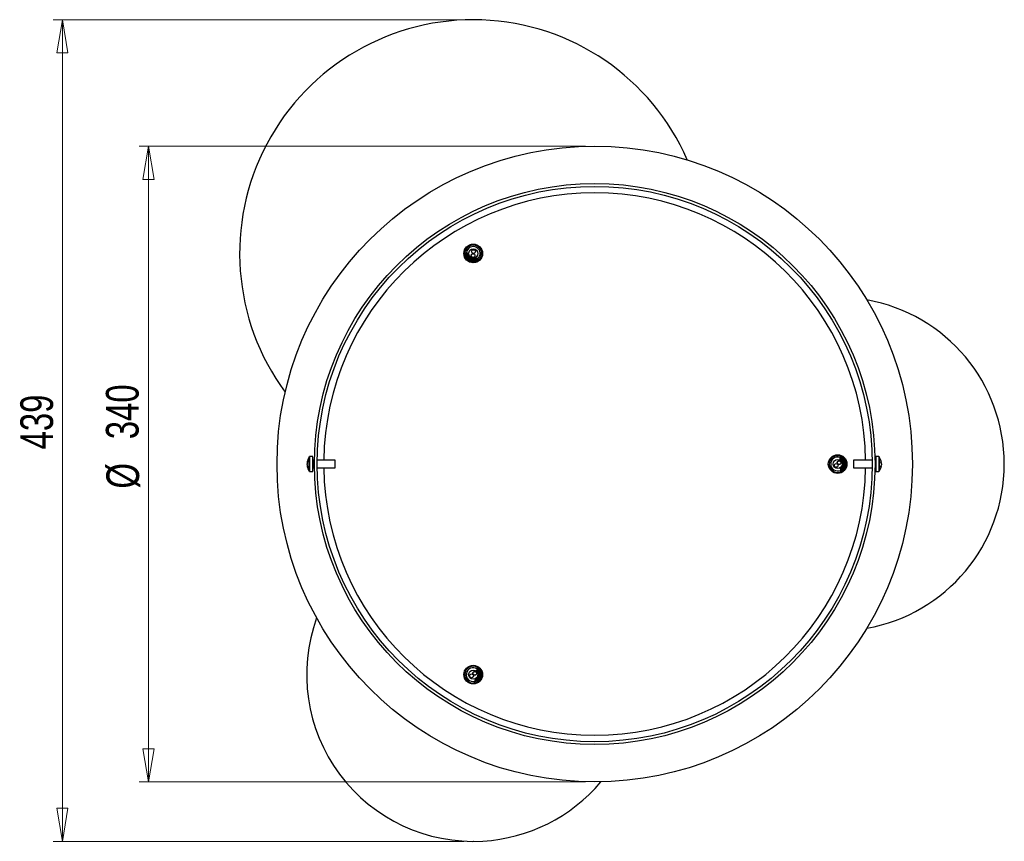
# Model space of a CAD drawing. Header units: millimetres. Extents: x 465 to 997, y 319 to 722.
# Tile 2 of 3: x 660 to 765, y 634 to 722. Entities that reach past the tile are written whole.
import ezdxf

# ---------------------------------------------------------------- set-up
doc = ezdxf.new("R2010")
doc.units = ezdxf.units.MM
doc.header["$PDSIZE"] = -1
doc.styles.add('SLDTEXTSTYLE0', font='TXT', dxfattribs={"width": 0.75})
doc.dimstyles.new('SLDDIMSTYLE0', dxfattribs={"dimtxt": 3.5, "dimasz": 3.556, "dimexe": 0, "dimexo": 0.0625, "dimgap": 0.875, "dimtad": 1, "dimdec": 0, "dimlfac": 5, "dimrnd": 1e-09, "dimzin": 12, "dimdsep": 46, "dimtxsty": 'SLDTEXTSTYLE0', "dimblk1": 'CLOSED', "dimblk2": 'CLOSED', "dimsah": 1, "dimcen": 0.09, "dimadec": 0, "dimazin": 3, "dimtfac": 1, "dimtdec": 0, "dimtofl": 0, "dimtmove": 0, "dimatfit": 3, "dimldrblk": 'CLOSED', "dimfxl": 0, "dimfrac": 2, "dimtolj": 1, "dimtzin": 12, "dimarcsym": 0})
doc.dimstyles.new('SLDDIMSTYLE1', dxfattribs={"dimtxt": 3.5, "dimasz": 3.556, "dimexe": 0, "dimexo": 0.0625, "dimgap": 0.875, "dimtad": 1, "dimdec": 0, "dimlfac": 5, "dimrnd": 1e-09, "dimzin": 12, "dimdsep": 46, "dimtxsty": 'SLDTEXTSTYLE0', "dimblk1": 'CLOSED', "dimblk2": 'CLOSED', "dimsah": 1, "dimcen": 0.09, "dimadec": 0, "dimazin": 3, "dimtfac": 1, "dimtofl": 0, "dimtmove": 0, "dimatfit": 3, "dimldrblk": 'CLOSED', "dimfxl": 0, "dimfrac": 2, "dimtolj": 1, "dimtzin": 12, "dimarcsym": 0})

# ---------------------------------------------------------------- blocks, each defined once
blk = doc.blocks.new('_Closed')
at = {"color": 0, "linetype": 'ByBlock', "lineweight": -2}
for p, q in [((-1, 0.166667), (0, 0)), ((-1, 0.166667), (-1, -0.166667)), ((0, 0), (-1, -0.166667)), ((0, 0), (-1, 0))]:
    blk.add_line(p, q, dxfattribs=at)
blk = doc.blocks.new('_D_1')
at = {"color": 7, "linetype": 'Continuous', "lineweight": 0}
for p, q in [((707.58, 722.04), (663.62, 722.04)), ((664.62, 722.04), (664.62, 634.17)), ((707.58, 634.17), (663.62, 634.17))]:
    blk.add_line(p, q, dxfattribs=at)
at = {"color": 7, "linetype": 'Continuous', "lineweight": 18, "xscale": 3.556, "yscale": 3.556}
for p, rotation in [((664.62, 722.04), 90.00000000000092), ((664.62, 634.17), 270.0000000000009)]:
    blk.add_blockref('_Closed', p, dxfattribs=dict(at, rotation=rotation))
at = {"color": 7, "linetype": 'Continuous', "lineweight": 18, "insert": (660.11, 676.09), "char_height": 3.5, "attachment_point": 1, "rotation": 90, "style": 'SLDTEXTSTYLE0'}
blk.add_mtext('439', dxfattribs=at)
blk = doc.blocks.new('_D_2')
at = {"color": 7, "linetype": 'Continuous', "lineweight": 0}
for p, q in [((720.58, 708.52), (672.83, 708.52)), ((673.83, 708.52), (673.83, 640.52)), ((720.58, 640.52), (672.83, 640.52))]:
    blk.add_line(p, q, dxfattribs=at)
at = {"color": 7, "linetype": 'Continuous', "lineweight": 18, "xscale": 3.556, "yscale": 3.556}
for p, rotation in [((673.83, 708.52, -14.3), 90.0000000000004), ((673.83, 640.52, -14.3), 270.0000000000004)]:
    blk.add_blockref('_Closed', p, dxfattribs=dict(at, rotation=rotation))
at = {"color": 7, "linetype": 'Continuous', "lineweight": 18, "char_height": 3.5, "attachment_point": 1, "rotation": 90, "style": 'SLDTEXTSTYLE0'}
for s, insert in [('340', (669.27, 677.18)), ('%%c', (669.32, 671.9))]:
    blk.add_mtext(s, dxfattribs=dict(at, insert=insert))

msp = doc.modelspace()

# ---------------------------------------------------------------- linework, layer by layer
at = {"color": 7, "linetype": 'Continuous', "lineweight": 25}
for p, q in [((707.71, 696.92), (707.7, 696.9)), ((707.85, 697.16), (707.8, 697.07)), ((707.86, 696.96), (707.84, 696.92)), ((708.1, 697.02), (707.85, 697.16)), ((709.06, 696.47), (708.82, 696.61)), ((708.73, 696.06), (708.72, 696.08)), ((708.87, 696.12), (708.88, 696.14)), ((708.94, 696.46), (708.92, 696.42)), ((708.92, 696.42), (708.98, 696.31)), ((708.97, 696.29), (708.98, 696.31)), ((708.98, 696.31), (709.06, 696.47)), ((690.8, 674.72), (690.8, 674.72)), ((690.8, 674.58), (690.8, 674.56)), ((690.8, 674.47), (690.8, 674.56)), ((691.4, 675.32), (691.1, 675.32)), ((691.4, 673.72), (691.4, 675.32)), ((691.59, 674.92), (691.44, 674.92)), ((693.8, 674.92), (691.89, 674.92)), ((693.8, 674.12), (693.8, 674.92)), ((748, 675.24), (747.82, 675.23)), ((747.82, 675.23), (747.83, 674.94)), ((747.89, 675.12), (747.94, 675.12)), ((747.94, 675.12), (748, 675.24)), ((748.02, 675.24), (748, 675.24)), ((748.22, 675.24), (748.2, 675.24)), ((751.28, 674.92), (749.26, 674.92)), ((749.26, 674.92), (749.26, 674.12)), ((751.62, 674.92), (751.58, 674.92)), ((751.97, 675.32), (751.66, 675.32)), ((751.66, 675.32), (751.66, 673.72)), ((752.27, 674.72), (752.27, 674.71)), ((752.27, 674.55), (752.27, 674.59)), ((752.27, 674.55), (752.27, 674.45)), ((690.8, 674.33), (690.8, 674.32)), ((690.8, 674.32), (690.8, 674.32)), ((691.1, 673.72), (691.4, 673.72)), ((691.44, 674.12), (691.59, 674.12)), ((691.89, 674.12), (693.8, 674.12)), ((747.86, 674.11), (747.87, 673.83)), ((747.87, 673.83), (747.97, 673.83)), ((748.03, 673.94), (748.07, 673.95)), ((748.14, 673.84), (748.17, 673.84)), ((749.26, 674.12), (751.28, 674.12)), ((751.58, 674.12), (751.62, 674.12)), ((751.66, 673.72), (751.97, 673.72)), ((752.27, 674.32), (752.27, 674.33)), ((752.27, 674.32), (752.27, 674.32)), ((708.97, 652.65), (708.92, 652.37)), ((709.14, 652.61), (708.97, 652.65)), ((709.01, 652.53), (709.06, 652.52)), ((709.06, 652.52), (709.14, 652.61)), ((709.16, 652.61), (709.14, 652.61)), ((709.36, 652.57), (709.34, 652.58)), ((708.77, 651.55), (708.71, 651.27)), ((708.71, 651.27), (708.81, 651.25)), ((708.89, 651.35), (708.94, 651.34)), ((708.98, 651.22), (709.01, 651.21)), ((709.05, 651.23), (709.14, 651.3)), ((709.57, 652.07), (709.57, 652.02))]:
    msp.add_line(p, q, dxfattribs=at)
at = {"color": 8, "linetype": 'Continuous', "lineweight": 25}
for p, q in [((691.04, 673.75), (691.04, 675.29)), ((691.1, 673.72), (691.1, 675.32)), ((691.44, 674.92), (691.44, 674.12)), ((751.62, 674.12), (751.62, 674.92)), ((751.97, 675.32), (751.97, 673.72)), ((752.03, 675.29), (752.03, 673.75))]:
    msp.add_line(p, q, dxfattribs=at)
at = {"color": 7, "linetype": 'Continuous', "lineweight": 25, "flags": 128}
for points in [[(707.7, 696.87), (707.7, 696.86), (707.73, 696.76)], [(708.94, 651.36), (708.9, 651.34), (708.9, 651.34)]]:
    msp.add_lwpolyline(points, dxfattribs=at)
at = {"color": 7, "linetype": 'Continuous', "lineweight": 25}
for centre, radius in [((721.58, 674.52), 34), ((721.58, 674.52), 30), ((721.58, 674.52), 29.7), ((708.58, 697.04), 1), ((708.58, 697.04), 0.49), ((708.56, 696.82), 0.198), ((708.56, 696.82), 0.2), ((708.61, 697.25), 0.198), ((708.61, 697.25), 0.2), ((747.58, 674.52), 1), ((747.58, 674.52), 0.49), ((747.43, 674.37), 0.198), ((747.43, 674.37), 0.2), ((747.74, 674.67), 0.198), ((747.74, 674.67), 0.2), ((708.58, 652), 1), ((708.58, 652), 0.49), ((708.75, 652.14), 0.2), ((708.75, 652.14), 0.198), ((708.41, 651.87), 0.2), ((708.41, 651.87), 0.198)]:
    msp.add_circle(centre, radius, dxfattribs=at)
for centre, radius, start, end in [((708.58, 697.04), 25, 23.5884, 216.4116), ((708.58, 697.04), 0.9, 338.6208, 188.692), ((708.58, 697.04), 0.74, 60.3679, 170.9379), ((708.58, 697.04), 0.74, 310.2638, 60.3679), ((708.58, 697.04), 0.74, 186.2146, 223.6277), ((708.58, 697.04), 0.9, 287.358, 338.6208), ((747.58, 674.52), 17.83, 280.0685, 79.9315), ((692.08, 674.52), 1.3, 143.6416, 171.0688), ((691.45, 674.59), 0.658, 154.6373, 168.6782), ((691.52, 674.44), 0.737, 156.1041, 169.4128), ((691.45, 674.44), 0.658, 154.6373, 168.6782), ((691.52, 674.6), 0.737, 190.5872, 203.8959), ((691.61, 674.79), 0.766, 174.3662, 185.6338), ((691.1, 675.25), 0.072, 90, 143.6416), ((691.44, 674.96), 0.04, 180, 270), ((747.58, 674.52), 0.9, 48.809, 319.9052), ((747.58, 674.52), 0.74, 71.2677, 181.8377), ((747.58, 674.52), 0.74, 181.8377, 292.4077), ((751.62, 674.96), 0.04, 270, 0), ((751.97, 675.25), 0.072, 36.3584, 90), ((750.98, 674.52), 1.3, 8.9312, 36.3584), ((751.69, 674.59), 0.589, 12.1094, 26.9015), ((751.37, 674.78), 0.849, 354.6491, 5.3509), ((751.47, 674.45), 0.806, 10.0472, 22.7982), ((751.69, 674.43), 0.589, 12.1094, 26.9015), ((751.47, 674.59), 0.806, 337.2018, 349.9528), ((692.08, 674.52), 1.3, 188.9312, 216.3584), ((691.52, 674.46), 0.737, 190.5872, 203.8959), ((691.52, 674.23), 0.671, 173.9822, 186.0178), ((691.1, 673.79), 0.072, 216.3584, 270), ((691.44, 674.08), 0.04, 90, 180), ((751.62, 674.08), 0.04, 0, 90), ((751.97, 673.79), 0.072, 270, 323.6416), ((750.98, 674.52), 1.3, 323.6416, 351.0688), ((751.47, 674.46), 0.806, 337.2018, 349.9528), ((751.63, 674.22), 0.588, 353.5711, 6.4289), ((708.58, 652), 17.83, 160.0685, 273.2958), ((708.58, 652), 0.9, 37.0839, 297.9853), ((708.58, 652), 0.74, 57.9063, 169.5409), ((708.58, 652), 0.74, 169.5409, 280.1109), ((708.58, 652), 17.83, 273.2958, 319.9315)]:
    msp.add_arc(centre, radius, start, end, dxfattribs=at)
at = {"color": 8, "linetype": 'Continuous', "lineweight": 25}
for start, end in [(0.7903, 179.2097), (180.7903, 359.2097)]:
    msp.add_arc((721.58, 674.52), 29, start, end, dxfattribs=at)
at = {"color": 7, "linetype": 'Continuous', "lineweight": 25}
for points, knots in [([(707.74, 696.75), (707.72, 696.75), (707.68, 696.75), (707.64, 696.75), (707.61, 696.75)], [0, 0, 0, 0, 0.499888, 1, 1, 1, 1]), ([(708.88, 696.14), (708.88, 696.14), (708.87, 696.14), (708.83, 696.15), (708.75, 696.19), (708.64, 696.24), (708.52, 696.3), (708.37, 696.38), (708.19, 696.47), (708.03, 696.55), (707.89, 696.62), (707.79, 696.67), (707.71, 696.71), (707.66, 696.73), (707.62, 696.75), (707.62, 696.75), (707.61, 696.74)], [0, 0, 0, 0, 0.049396, 0.11714, 0.218586, 0.282172, 0.354211, 0.434691, 0.523598, 0.620915, 0.690386, 0.754395, 0.818403, 0.88241, 0.946416, 1, 1, 1, 1]), ([(708.86, 696.12), (708.86, 696.12), (708.85, 696.12), (708.76, 696.16), (708.61, 696.23), (708.42, 696.33), (708.2, 696.44), (708, 696.54), (707.81, 696.63), (707.67, 696.7), (707.63, 696.72), (707.61, 696.72)], [0, 0, 0, 0, 0.089905, 0.203661, 0.317434, 0.431189, 0.544961, 0.658718, 0.77248, 0.886244, 1, 1, 1, 1]), ([(708.73, 696.12), (708.72, 696.12), (708.7, 696.13), (708.54, 696.2), (708.32, 696.31), (708.07, 696.43), (707.85, 696.54), (707.7, 696.61), (707.68, 696.61), (707.67, 696.61)], [0, 0, 0, 0, 0.120545, 0.267795, 0.417069, 0.564014, 0.713163, 0.860597, 1, 1, 1, 1]), ([(708.96, 696.29), (708.96, 696.29), (708.96, 696.29), (708.9, 696.31), (708.77, 696.37), (708.59, 696.46), (708.39, 696.57), (708.17, 696.68), (707.98, 696.77), (707.82, 696.85), (707.73, 696.89), (707.69, 696.91), (707.7, 696.89), (707.7, 696.89)], [0, 0, 0, 0, 0.017928, 0.1254, 0.232887, 0.34036, 0.447836, 0.555319, 0.662792, 0.770281, 0.877754, 0.985241, 1, 1, 1, 1]), ([(707.7, 696.89), (707.71, 696.88), (707.73, 696.84), (707.75, 696.81), (707.76, 696.79)], [0, 0, 0, 0, 0.511617, 1, 1, 1, 1]), ([(707.84, 696.92), (707.82, 696.92), (707.78, 696.92), (707.73, 696.92), (707.71, 696.92)], [0, 0, 0, 0, 0.499888, 1, 1, 1, 1]), ([(708.98, 696.31), (708.97, 696.31), (708.97, 696.31), (708.93, 696.33), (708.86, 696.36), (708.76, 696.41), (708.62, 696.48), (708.46, 696.56), (708.33, 696.63), (708.2, 696.69), (708.08, 696.75), (707.97, 696.81), (707.87, 696.85), (707.8, 696.89), (707.75, 696.91), (707.72, 696.92), (707.72, 696.92), (707.72, 696.92)], [0, 0, 0, 0, 0.064051, 0.128106, 0.192164, 0.256226, 0.373592, 0.440216, 0.511962, 0.576027, 0.640094, 0.704162, 0.768231, 0.832301, 0.896373, 0.960446, 1, 1, 1, 1]), ([(708.72, 696.07), (708.7, 696.08), (708.68, 696.08), (708.52, 696.16), (708.29, 696.26), (708.05, 696.39), (707.84, 696.49), (707.76, 696.53), (707.73, 696.54)], [0, 0, 0, 0, 0.174496, 0.347715, 0.523317, 0.696178, 0.871632, 1, 1, 1, 1]), ([(707.76, 696.79), (707.76, 696.78), (707.75, 696.77), (707.74, 696.75), (707.74, 696.75)], [0, 0, 0, 0, 0.513922, 1, 1, 1, 1]), ([(708.82, 696.25), (708.8, 696.25), (708.78, 696.25), (708.61, 696.33), (708.39, 696.44), (708.15, 696.56), (707.93, 696.67), (707.78, 696.74), (707.76, 696.74), (707.75, 696.74)], [0, 0, 0, 0, 0.148438, 0.295791, 0.445169, 0.592217, 0.74147, 0.889008, 1, 1, 1, 1]), ([(708.83, 696.29), (708.82, 696.3), (708.79, 696.3), (708.64, 696.37), (708.42, 696.48), (708.17, 696.61), (707.95, 696.71), (707.8, 696.79), (707.78, 696.79), (707.77, 696.79)], [0, 0, 0, 0, 0.12046, 0.267714, 0.416993, 0.563943, 0.713097, 0.860536, 1, 1, 1, 1]), ([(708.12, 696.93), (708.07, 696.95), (707.96, 697), (707.86, 697.05), (707.8, 697.08), (707.8, 697.07), (707.81, 697.07)], [0, 0, 0, 0, 0.2476311, 0.5744408, 0.9012493, 1, 1, 1, 1]), ([(707.8, 697.07), (707.81, 697.05), (707.83, 697.01), (707.85, 696.98), (707.86, 696.96)], [0, 0, 0, 0, 0.511652, 1, 1, 1, 1]), ([(708.19, 696.76), (708.14, 696.79), (708.01, 696.85), (707.88, 696.91), (707.86, 696.91), (707.85, 696.92)], [0, 0, 0, 0, 0.2927204, 0.6964918, 1, 1, 1, 1]), ([(708.14, 696.84), (708.11, 696.86), (708.01, 696.91), (707.9, 696.96), (707.88, 696.96), (707.86, 696.96)], [0, 0, 0, 0, 0.165647, 0.594336, 1, 1, 1, 1]), ([(708.92, 696.42), (708.9, 696.42), (708.88, 696.43), (708.75, 696.49), (708.64, 696.54), (708.61, 696.56)], [0, 0, 0, 0, 0.41133, 0.819651, 1, 1, 1, 1]), ([(708.94, 696.47), (708.93, 696.47), (708.9, 696.47), (708.79, 696.52), (708.71, 696.56), (708.69, 696.57)], [0, 0, 0, 0, 0.463203, 0.923018, 1, 1, 1, 1]), ([(709.06, 696.47), (709.06, 696.47), (709.04, 696.47), (708.94, 696.52), (708.83, 696.57), (708.78, 696.59)], [0, 0, 0, 0, 0.3459521, 0.6919018, 1, 1, 1, 1]), ([(708.57, 696.05), (708.56, 696.06), (708.49, 696.09), (708.35, 696.17), (708.17, 696.26), (708.02, 696.34), (707.88, 696.41), (707.81, 696.44), (707.78, 696.45)], [0, 0, 0, 0, 0.075419, 0.349788, 0.512099, 0.690714, 0.885611, 1, 1, 1, 1]), ([(708.72, 696.07), (708.72, 696.08), (708.73, 696.1), (708.74, 696.11), (708.74, 696.12)], [0, 0, 0, 0, 0.514574, 1, 1, 1, 1]), ([(708.74, 696.12), (708.76, 696.12), (708.8, 696.12), (708.84, 696.12), (708.86, 696.12)], [0, 0, 0, 0, 0.499889, 1, 1, 1, 1]), ([(708.82, 696.25), (708.82, 696.26), (708.83, 696.27), (708.84, 696.28), (708.84, 696.29)], [0, 0, 0, 0, 0.514357, 1, 1, 1, 1]), ([(708.88, 696.14), (708.87, 696.16), (708.85, 696.2), (708.83, 696.23), (708.82, 696.25)], [0, 0, 0, 0, 0.511492, 1, 1, 1, 1]), ([(708.84, 696.29), (708.86, 696.29), (708.9, 696.29), (708.94, 696.29), (708.96, 696.29)], [0, 0, 0, 0, 0.499889, 1, 1, 1, 1]), ([(708.94, 696.46), (708.96, 696.46), (709, 696.46), (709.04, 696.46), (709.06, 696.47)], [0, 0, 0, 0, 0.499887, 1, 1, 1, 1]), ([(747.89, 675.12), (747.88, 675.14), (747.86, 675.17), (747.84, 675.21), (747.82, 675.23)], [0, 0, 0, 0, 0.499887, 1, 1, 1, 1]), ([(747.82, 675.23), (747.83, 675.22), (747.83, 675.21), (747.85, 675.09), (747.86, 674.97), (747.86, 674.92)], [0, 0, 0, 0, 0.3427177, 0.685433, 1, 1, 1, 1]), ([(747.89, 675.12), (747.89, 675.11), (747.9, 675.09), (747.92, 674.97), (747.93, 674.88), (747.93, 674.86)], [0, 0, 0, 0, 0.4677122, 0.9320026, 1, 1, 1, 1]), ([(747.94, 675.12), (747.94, 675.11), (747.95, 675.09), (747.97, 674.95), (747.98, 674.83), (747.98, 674.79)], [0, 0, 0, 0, 0.407802, 0.81262, 1, 1, 1, 1]), ([(748, 675.24), (748, 675.23), (748, 675.23), (748.01, 675.18), (748.02, 675.12), (748.03, 675), (748.05, 674.84), (748.06, 674.66), (748.07, 674.52), (748.08, 674.37), (748.09, 674.24), (748.1, 674.12), (748.11, 674.01), (748.12, 673.93), (748.13, 673.87), (748.14, 673.84), (748.14, 673.84), (748.14, 673.84)], [0, 0, 0, 0, 0.064051, 0.128106, 0.192164, 0.256226, 0.373592, 0.440216, 0.511962, 0.576027, 0.640094, 0.704162, 0.768231, 0.832301, 0.896373, 0.960446, 1, 1, 1, 1]), ([(748.09, 675.13), (748.08, 675.15), (748.06, 675.18), (748.04, 675.22), (748.02, 675.23)], [0, 0, 0, 0, 0.499889, 1, 1, 1, 1]), ([(748.02, 675.23), (748.03, 675.23), (748.03, 675.23), (748.04, 675.17), (748.05, 675.03), (748.07, 674.83), (748.09, 674.6), (748.11, 674.36), (748.13, 674.14), (748.14, 673.97), (748.16, 673.86), (748.17, 673.82), (748.17, 673.84), (748.17, 673.85)], [0, 0, 0, 0, 0.017928, 0.1254, 0.232887, 0.34036, 0.447836, 0.555319, 0.662792, 0.770281, 0.877754, 0.985241, 1, 1, 1, 1]), ([(748.14, 675.13), (748.13, 675.13), (748.11, 675.13), (748.1, 675.13), (748.09, 675.13)], [0, 0, 0, 0, 0.514357, 1, 1, 1, 1]), ([(748.09, 675.12), (748.1, 675.11), (748.11, 675.09), (748.12, 674.91), (748.15, 674.67), (748.17, 674.39), (748.19, 674.15), (748.21, 673.98), (748.22, 673.96), (748.23, 673.95)], [0, 0, 0, 0, 0.12046, 0.267714, 0.416993, 0.563943, 0.713097, 0.860536, 1, 1, 1, 1]), ([(748.2, 675.24), (748.19, 675.22), (748.17, 675.19), (748.15, 675.15), (748.14, 675.13)], [0, 0, 0, 0, 0.511492, 1, 1, 1, 1]), ([(748.14, 675.13), (748.14, 675.12), (748.15, 675.1), (748.17, 674.92), (748.2, 674.67), (748.22, 674.39), (748.24, 674.15), (748.26, 673.99), (748.27, 673.97), (748.27, 673.96)], [0, 0, 0, 0, 0.148438, 0.295791, 0.445169, 0.592217, 0.74147, 0.889008, 1, 1, 1, 1]), ([(748.2, 675.24), (748.2, 675.24), (748.2, 675.24), (748.21, 675.19), (748.22, 675.11), (748.23, 674.98), (748.24, 674.85), (748.26, 674.68), (748.27, 674.48), (748.29, 674.3), (748.3, 674.15), (748.31, 674.04), (748.32, 673.95), (748.33, 673.89), (748.34, 673.85), (748.34, 673.85), (748.34, 673.85)], [0, 0, 0, 0, 0.049396, 0.11714, 0.218586, 0.282172, 0.354211, 0.434691, 0.523598, 0.620915, 0.690386, 0.754395, 0.818403, 0.88241, 0.946416, 1, 1, 1, 1]), ([(748.29, 675.13), (748.28, 675.15), (748.26, 675.19), (748.24, 675.22), (748.22, 675.24)], [0, 0, 0, 0, 0.499889, 1, 1, 1, 1]), ([(748.22, 675.24), (748.23, 675.23), (748.23, 675.23), (748.25, 675.13), (748.26, 674.96), (748.28, 674.75), (748.3, 674.51), (748.32, 674.28), (748.33, 674.07), (748.35, 673.92), (748.36, 673.88), (748.36, 673.86)], [0, 0, 0, 0, 0.089905, 0.203661, 0.317434, 0.431189, 0.544961, 0.658718, 0.77248, 0.886244, 1, 1, 1, 1]), ([(748.34, 675.14), (748.33, 675.14), (748.31, 675.14), (748.3, 675.14), (748.29, 675.14)], [0, 0, 0, 0, 0.514574, 1, 1, 1, 1]), ([(748.29, 675.12), (748.3, 675.11), (748.3, 675.09), (748.32, 674.92), (748.35, 674.68), (748.37, 674.4), (748.39, 674.16), (748.41, 673.99), (748.42, 673.97), (748.43, 673.96)], [0, 0, 0, 0, 0.120545, 0.267795, 0.417069, 0.564014, 0.713163, 0.860597, 1, 1, 1, 1]), ([(748.34, 675.14), (748.34, 675.13), (748.35, 675.1), (748.37, 674.92), (748.4, 674.68), (748.42, 674.4), (748.44, 674.18), (748.45, 674.1), (748.45, 674.07)], [0, 0, 0, 0, 0.177638, 0.353976, 0.532738, 0.708712, 0.887325, 1, 1, 1, 1]), ([(748.43, 675.02), (748.43, 675.01), (748.44, 674.93), (748.45, 674.77), (748.47, 674.58), (748.48, 674.4), (748.49, 674.25), (748.5, 674.17), (748.5, 674.14)], [0, 0, 0, 0, 0.068563, 0.344966, 0.508481, 0.688421, 0.884763, 1, 1, 1, 1]), ([(748.46, 675.01), (748.46, 674.97), (748.47, 674.87), (748.49, 674.66), (748.5, 674.42), (748.52, 674.28), (748.52, 674.21)], [0, 0, 0, 0, 0.18633, 0.460797, 0.735303, 1, 1, 1, 1]), ([(747.92, 674.17), (747.93, 674.12), (747.94, 674.01), (747.95, 673.89), (747.96, 673.83), (747.97, 673.84), (747.97, 673.84)], [0, 0, 0, 0, 0.242061, 0.57129, 0.900518, 1, 1, 1, 1]), ([(747.97, 673.84), (747.98, 673.85), (748, 673.89), (748.02, 673.93), (748.03, 673.95)], [0, 0, 0, 0, 0.5001114, 1, 1, 1, 1]), ([(747.98, 674.25), (747.99, 674.22), (748, 674.1), (748.01, 673.98), (748.02, 673.96), (748.03, 673.95)], [0, 0, 0, 0, 0.1727222, 0.5977762, 1, 1, 1, 1]), ([(748.03, 674.32), (748.03, 674.27), (748.04, 674.13), (748.06, 673.98), (748.07, 673.97), (748.07, 673.96)], [0, 0, 0, 0, 0.286546, 0.693842, 1, 1, 1, 1]), ([(748.07, 673.95), (748.08, 673.93), (748.11, 673.89), (748.13, 673.86), (748.14, 673.84)], [0, 0, 0, 0, 0.499888, 1, 1, 1, 1]), ([(748.17, 673.84), (748.18, 673.86), (748.2, 673.9), (748.22, 673.93), (748.23, 673.95)], [0, 0, 0, 0, 0.511617, 1, 1, 1, 1]), ([(748.23, 673.95), (748.23, 673.95), (748.25, 673.95), (748.27, 673.95), (748.27, 673.95)], [0, 0, 0, 0, 0.5139218, 1, 1, 1, 1]), ([(748.27, 673.95), (748.28, 673.94), (748.31, 673.9), (748.33, 673.86), (748.34, 673.85)], [0, 0, 0, 0, 0.499888, 1, 1, 1, 1]), ([(708.97, 652.65), (708.97, 652.64), (708.97, 652.62), (708.96, 652.51), (708.95, 652.39), (708.94, 652.34)], [0, 0, 0, 0, 0.347739, 0.695475, 1, 1, 1, 1]), ([(709.01, 652.53), (709, 652.54), (708.99, 652.58), (708.98, 652.62), (708.97, 652.64)], [0, 0, 0, 0, 0.499887, 1, 1, 1, 1]), ([(709.01, 652.53), (709.01, 652.51), (709.02, 652.49), (709.01, 652.37), (708.99, 652.27), (708.99, 652.26)], [0, 0, 0, 0, 0.462154, 0.920927, 1, 1, 1, 1]), ([(709.17, 652.6), (709.17, 652.6), (709.17, 652.61), (709.17, 652.54), (709.15, 652.4), (709.13, 652.2), (709.1, 651.97), (709.06, 651.74), (709.03, 651.52), (709.01, 651.34), (709, 651.24), (709, 651.2), (709.01, 651.22), (709.01, 651.22)], [0, 0, 0, 0, 0.017928, 0.1254, 0.232887, 0.34036, 0.447836, 0.555319, 0.662792, 0.770281, 0.877754, 0.985241, 1, 1, 1, 1]), ([(709.06, 652.52), (709.06, 652.51), (709.07, 652.48), (709.05, 652.34), (709.04, 652.23), (709.03, 652.19)], [0, 0, 0, 0, 0.416237, 0.829429, 1, 1, 1, 1]), ([(709.14, 652.61), (709.14, 652.61), (709.14, 652.61), (709.14, 652.56), (709.14, 652.49), (709.12, 652.38), (709.1, 652.22), (709.08, 652.08), (709.08, 652.01), (709.07, 652)], [0, 0, 0, 0, 0.138489, 0.276985, 0.415488, 0.553998, 0.807761, 0.951812, 1, 1, 1, 1]), ([(709.21, 652.48), (709.21, 652.47), (709.21, 652.45), (709.2, 652.27), (709.17, 652.03), (709.13, 651.76), (709.1, 651.51), (709.08, 651.34), (709.09, 651.32), (709.09, 651.31)], [0, 0, 0, 0, 0.12046, 0.267714, 0.416993, 0.563943, 0.713097, 0.860536, 1, 1, 1, 1]), ([(709.26, 652.48), (709.26, 652.47), (709.26, 652.45), (709.24, 652.27), (709.21, 652.02), (709.18, 651.75), (709.15, 651.51), (709.13, 651.34), (709.14, 651.32), (709.14, 651.31)], [0, 0, 0, 0, 0.148438, 0.295791, 0.445169, 0.592217, 0.74147, 0.889008, 1, 1, 1, 1]), ([(709.21, 652.49), (709.2, 652.51), (709.19, 652.55), (709.17, 652.59), (709.17, 652.61)], [0, 0, 0, 0, 0.499889, 1, 1, 1, 1]), ([(709.34, 652.58), (709.34, 652.57), (709.34, 652.57), (709.34, 652.53), (709.33, 652.44), (709.32, 652.32), (709.3, 652.18), (709.28, 652.02), (709.25, 651.82), (709.23, 651.64), (709.21, 651.49), (709.19, 651.38), (709.18, 651.29), (709.18, 651.23), (709.18, 651.19), (709.18, 651.19), (709.18, 651.18)], [0, 0, 0, 0, 0.049396, 0.11714, 0.218586, 0.282172, 0.354211, 0.434691, 0.523598, 0.620915, 0.690386, 0.754395, 0.818403, 0.88241, 0.946416, 1, 1, 1, 1]), ([(709.36, 652.57), (709.36, 652.56), (709.37, 652.56), (709.36, 652.46), (709.34, 652.29), (709.31, 652.08), (709.28, 651.84), (709.25, 651.61), (709.22, 651.41), (709.21, 651.28), (709.2, 651.25), (709.2, 651.25)], [0, 0, 0, 0, 0.097646, 0.221196, 0.344765, 0.468315, 0.591883, 0.715434, 0.83899, 0.96255, 1, 1, 1, 1]), ([(709.26, 652.48), (709.25, 652.48), (709.23, 652.49), (709.22, 652.49), (709.21, 652.49)], [0, 0, 0, 0, 0.514357, 1, 1, 1, 1]), ([(709.33, 652.58), (709.32, 652.56), (709.29, 652.53), (709.27, 652.5), (709.25, 652.48)], [0, 0, 0, 0, 0.511492, 1, 1, 1, 1]), ([(709.4, 652.44), (709.41, 652.43), (709.41, 652.41), (709.39, 652.24), (709.36, 651.99), (709.33, 651.72), (709.3, 651.48), (709.28, 651.31), (709.28, 651.29), (709.29, 651.28)], [0, 0, 0, 0, 0.120545, 0.267795, 0.417069, 0.564014, 0.713163, 0.860597, 1, 1, 1, 1]), ([(709.45, 652.45), (709.45, 652.43), (709.46, 652.41), (709.44, 652.23), (709.41, 651.98), (709.37, 651.71), (709.35, 651.48), (709.34, 651.39), (709.34, 651.35)], [0, 0, 0, 0, 0.173433, 0.345597, 0.520128, 0.691936, 0.86632, 1, 1, 1, 1]), ([(709.41, 652.45), (709.4, 652.47), (709.38, 652.51), (709.37, 652.55), (709.36, 652.57)], [0, 0, 0, 0, 0.4998887, 1, 1, 1, 1]), ([(709.45, 652.45), (709.44, 652.45), (709.43, 652.45), (709.41, 652.45), (709.4, 652.46)], [0, 0, 0, 0, 0.514574, 1, 1, 1, 1]), ([(709.52, 652.33), (709.52, 652.31), (709.51, 652.23), (709.49, 652.07), (709.46, 651.87), (709.44, 651.7), (709.41, 651.55), (709.41, 651.48), (709.4, 651.45)], [0, 0, 0, 0, 0.090628, 0.365815, 0.528611, 0.707759, 0.903238, 1, 1, 1, 1]), ([(709.54, 652.29), (709.53, 652.25), (709.52, 652.15), (709.5, 651.95), (709.46, 651.72), (709.44, 651.58), (709.44, 651.52)], [0, 0, 0, 0, 0.179572, 0.461948, 0.744365, 1, 1, 1, 1]), ([(708.84, 651.6), (708.84, 651.55), (708.82, 651.43), (708.81, 651.31), (708.81, 651.25), (708.81, 651.26), (708.81, 651.26)], [0, 0, 0, 0, 0.250411, 0.576013, 0.901614, 1, 1, 1, 1]), ([(708.81, 651.25), (708.83, 651.27), (708.86, 651.3), (708.88, 651.33), (708.9, 651.35)], [0, 0, 0, 0, 0.5001114, 1, 1, 1, 1]), ([(708.91, 651.64), (708.91, 651.61), (708.9, 651.51), (708.89, 651.38), (708.89, 651.36), (708.89, 651.35)], [0, 0, 0, 0, 0.15162, 0.587516, 1, 1, 1, 1]), ([(708.97, 651.72), (708.97, 651.66), (708.95, 651.52), (708.93, 651.38), (708.94, 651.36), (708.94, 651.35)], [0, 0, 0, 0, 0.295342, 0.697617, 1, 1, 1, 1]), ([(708.94, 651.34), (708.95, 651.32), (708.96, 651.28), (708.98, 651.24), (708.98, 651.22)], [0, 0, 0, 0, 0.499888, 1, 1, 1, 1]), ([(709.07, 651.96), (709.06, 651.94), (709.05, 651.87), (709.04, 651.75), (709.02, 651.62), (709, 651.5), (708.99, 651.39), (708.98, 651.31), (708.98, 651.25), (708.98, 651.22), (708.98, 651.22), (708.98, 651.22)], [0, 0, 0, 0, 0.061254, 0.184484, 0.307717, 0.430953, 0.55419, 0.67743, 0.800672, 0.923917, 1, 1, 1, 1]), ([(709.01, 651.22), (709.02, 651.23), (709.05, 651.26), (709.08, 651.3), (709.09, 651.31)], [0, 0, 0, 0, 0.500111, 1, 1, 1, 1]), ([(709.09, 651.31), (709.1, 651.31), (709.11, 651.31), (709.13, 651.3), (709.14, 651.3)], [0, 0, 0, 0, 0.513922, 1, 1, 1, 1]), ([(709.14, 651.3), (709.14, 651.28), (709.16, 651.24), (709.17, 651.21), (709.18, 651.19)], [0, 0, 0, 0, 0.5090892, 1, 1, 1, 1])]:
    msp.add_open_spline(points, degree=3, knots=knots, dxfattribs=at)
at = {"color": 7, "linetype": 'Continuous', "lineweight": 0}
for p in [(708.58, 722.04), (708.58, 634.17)]:
    msp.add_point(p, dxfattribs=at)

# ---------------------------------------------------------------- dimensions: what is measured, and where the dimension line sits
at = {"color": 7, "linetype": 'Continuous', "lineweight": 18}
dim = msp.add_linear_dim(base=(664.62, 634.17), p1=(708.58, 722.04), p2=(708.58, 634.17), angle=90, dimstyle='SLDDIMSTYLE1', dxfattribs=at)
dim.commit()
dim.dimension.update_dxf_attribs({"geometry": '_D_1', "text_midpoint": (664.62, 679.97), "dimtype": 160})
dim = msp.add_linear_dim(base=(673.83, 640.52), p1=(721.58, 708.52), p2=(721.58, 640.52), angle=90, text='%%c<>', dimstyle='SLDDIMSTYLE0', dxfattribs=at)
dim.commit()
dim.dimension.update_dxf_attribs({"geometry": '_D_2', "text_midpoint": (673.83, 678.42), "dimtype": 160})

doc.saveas('drawing.dxf')
